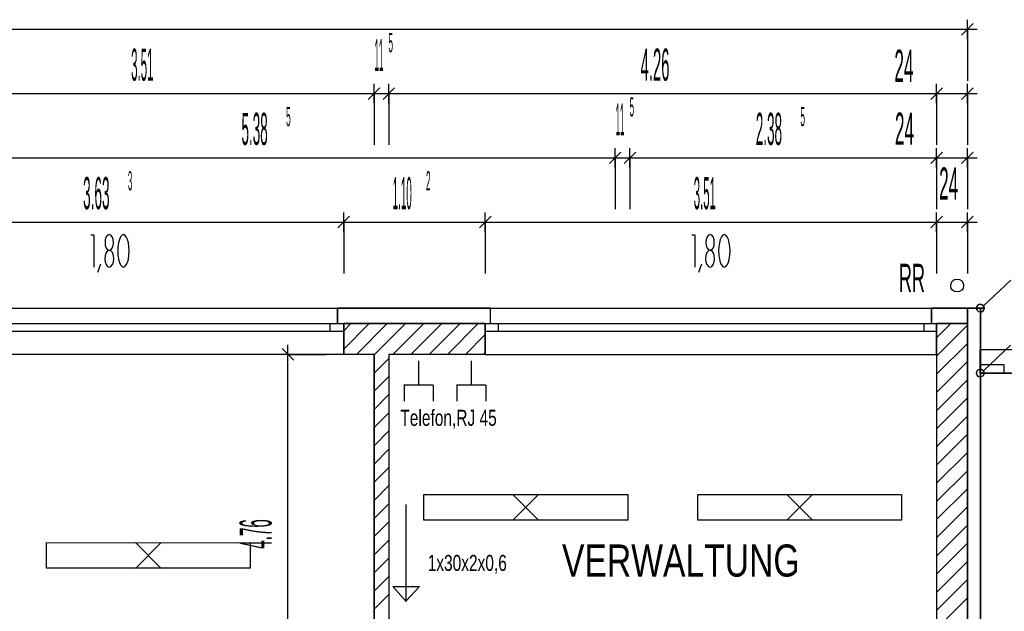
# Model space of a CAD drawing. Extents: x -9 to 2291, y 18 to 1401.
# Tile 11 of 19: x 11.13 to 18.79, y 46.6 to 51.21. Entities that reach past the tile are written whole.
import ezdxf

# ---------------------------------------------------------------- set-up
doc = ezdxf.new("R2010")
doc.units = 0
doc.linetypes.add('KCONTINUOUS', pattern=[0])
for name, color, linetype in [('FERNMELDESTECKDOSE', 5, 'CONTINUOUS'), ('FERNMELDESTECKDOSE_BESCH29', 5, 'CONTINUOUS'), ('FUNDAMENTERDER', 5, 'CONTINUOUS'), ('GRUNDRISS_BEMA_UNG', 7, 'CONTINUOUS'), ('LEITUNG', 7, 'CONTINUOUS'), ('LEUCHTEN', 5, 'CONTINUOUS'), ('VERTEILUNG_BESCHRIFTUNG', 10, 'CONTINUOUS'), ('W01_---', 7, 'CONTINUOUS'), ('W01_GRUNDRISS', 7, 'CONTINUOUS')]:
    doc.layers.add(name, color=color, linetype=linetype)

msp = doc.modelspace()

# ---------------------------------------------------------------- linework, layer by layer
at = {"layer": 'FERNMELDESTECKDOSE', "color": 7, "linetype": 'KCONTINUOUS'}
for p, q in [((14.2296, 48.5532), (14.2296, 48.3628)), ((14.2296, 48.5532), (14.2296, 48.3628)), ((14.6386, 48.5532), (14.6386, 48.3628)), ((14.6386, 48.5532), (14.6386, 48.3628)), ((14.2296, 48.3628), (14.1153, 48.3628)), ((14.2296, 48.3628), (14.1153, 48.3628)), ((14.118, 48.3628), (14.118, 48.2382)), ((14.118, 48.3628), (14.118, 48.2382)), ((14.3439, 48.3628), (14.2296, 48.3628)), ((14.3439, 48.3628), (14.2296, 48.3628)), ((14.3439, 48.3628), (14.3439, 48.2382)), ((14.3439, 48.3628), (14.3439, 48.2382)), ((14.6386, 48.3628), (14.5243, 48.3628)), ((14.6386, 48.3628), (14.5243, 48.3628)), ((14.527, 48.3628), (14.527, 48.2382)), ((14.527, 48.3628), (14.527, 48.2382)), ((14.7529, 48.3628), (14.6386, 48.3628)), ((14.7529, 48.3628), (14.6386, 48.3628)), ((14.7529, 48.3628), (14.7529, 48.2382)), ((14.7529, 48.3628), (14.7529, 48.2382))]:
    msp.add_line(p, q, dxfattribs=at)
at = {"layer": 'FUNDAMENTERDER', "color": 7, "linetype": 'KCONTINUOUS'}
for p, q in [((18.6237, 48.9814), (18.8356, 49.1804)), ((10.014, 48.963), (18.6, 48.963)), ((18.5753, 48.9801), (18.5705, 48.9685)), ((18.5753, 48.9801), (18.5705, 48.9685)), ((18.5705, 48.9685), (18.5708, 48.9559)), ((18.5705, 48.9685), (18.5708, 48.9559)), ((18.5708, 48.9559), (18.5763, 48.9446)), ((18.5708, 48.9559), (18.5763, 48.9446)), ((18.5845, 48.9887), (18.5753, 48.9801)), ((18.5845, 48.9887), (18.5753, 48.9801)), ((18.5763, 48.9446), (18.586, 48.9365)), ((18.5763, 48.9446), (18.586, 48.9365)), ((18.5964, 48.9928), (18.5845, 48.9887)), ((18.5964, 48.9928), (18.5845, 48.9887)), ((18.586, 48.9365), (18.5981, 48.9331)), ((18.586, 48.9365), (18.5981, 48.9331)), ((18.6089, 48.9916), (18.5964, 48.9928)), ((18.6089, 48.9916), (18.5964, 48.9928)), ((18.5981, 48.9331), (18.6105, 48.9349)), ((18.5981, 48.9331), (18.6105, 48.9349)), ((18.6, 48.963), (18.599, 48.638)), ((18.6, 48.963), (18.63, 48.963)), ((18.63, 48.963), (18.6, 48.963)), ((18.6, 48.963), (18.63, 48.963)), ((18.63, 48.963), (18.6, 48.963)), ((18.6199, 48.9854), (18.6089, 48.9916)), ((18.6199, 48.9854), (18.6089, 48.9916)), ((18.6105, 48.9349), (18.6211, 48.9417)), ((18.6105, 48.9349), (18.6211, 48.9417)), ((18.6274, 48.9753), (18.6199, 48.9854)), ((18.6274, 48.9753), (18.6199, 48.9854)), ((18.6211, 48.9417), (18.628, 48.9522)), ((18.6211, 48.9417), (18.628, 48.9522)), ((18.63, 48.963), (18.6274, 48.9753)), ((18.63, 48.963), (18.6274, 48.9753)), ((18.628, 48.9522), (18.63, 48.963)), ((18.628, 48.9522), (18.63, 48.963)), ((18.599, 48.458), (18.599, 48.638)), ((18.6227, 48.4764), (18.8346, 48.6754)), ((18.5743, 48.4751), (18.5695, 48.4635)), ((18.5743, 48.4751), (18.5695, 48.4635)), ((18.5835, 48.4837), (18.5743, 48.4751)), ((18.5835, 48.4837), (18.5743, 48.4751)), ((18.5954, 48.4878), (18.5835, 48.4837)), ((18.5954, 48.4878), (18.5835, 48.4837)), ((18.608, 48.4866), (18.5954, 48.4878)), ((18.608, 48.4866), (18.5954, 48.4878)), ((18.6189, 48.4804), (18.608, 48.4866)), ((18.6189, 48.4804), (18.608, 48.4866)), ((18.6264, 48.4703), (18.6189, 48.4804)), ((18.6264, 48.4703), (18.6189, 48.4804)), ((18.5695, 48.4635), (18.5699, 48.4509)), ((18.5695, 48.4635), (18.5699, 48.4509)), ((18.5699, 48.4509), (18.5753, 48.4396)), ((18.5699, 48.4509), (18.5753, 48.4396)), ((18.5753, 48.4396), (18.585, 48.4315)), ((18.5753, 48.4396), (18.585, 48.4315)), ((18.585, 48.4315), (18.5971, 48.4281)), ((18.585, 48.4315), (18.5971, 48.4281)), ((18.5971, 48.4281), (18.6095, 48.4299)), ((18.5971, 48.4281), (18.6095, 48.4299)), ((18.599, 48.458), (18.629, 48.458)), ((18.629, 48.458), (18.599, 48.458)), ((18.599, 48.458), (22.899, 48.458)), ((18.599, 48.458), (18.629, 48.458)), ((18.629, 48.458), (18.599, 48.458)), ((18.6095, 48.4299), (18.6201, 48.4367)), ((18.6095, 48.4299), (18.6201, 48.4367)), ((18.6201, 48.4367), (18.627, 48.4472)), ((18.6201, 48.4367), (18.627, 48.4472)), ((18.629, 48.458), (18.6264, 48.4703)), ((18.629, 48.458), (18.6264, 48.4703)), ((18.627, 48.4472), (18.629, 48.458)), ((18.627, 48.4472), (18.629, 48.458))]:
    msp.add_line(p, q, dxfattribs=at)
for centre in [(18.6, 48.963), (18.599, 48.458)]:
    msp.add_circle(centre, 0.03, dxfattribs=at)
at = {"layer": 'GRUNDRISS_BEMA_UNG', "color": 7, "linetype": 'KCONTINUOUS'}
for p, q in [((18.454, 51.088), (18.544, 51.178)), ((18.499, 51.058), (18.499, 51.208)), ((10.014, 51.133), (13.883, 51.133)), ((13.883, 51.133), (18.499, 51.133)), ((18.424, 51.133), (18.574, 51.133)), ((18.499, 51.133), (18.499, 50.733)), ((13.884, 50.558), (13.884, 50.708)), ((13.999, 50.558), (13.999, 50.708)), ((18.259, 50.558), (18.259, 50.708)), ((18.499, 50.558), (18.499, 50.708)), ((10.374, 50.633), (11.839, 50.633)), ((11.839, 50.633), (13.884, 50.633)), ((13.809, 50.633), (13.959, 50.633)), ((13.839, 50.588), (13.929, 50.678)), ((13.884, 50.633), (13.999, 50.633)), ((13.884, 50.633), (13.884, 50.233)), ((13.924, 50.633), (14.074, 50.633)), ((13.954, 50.588), (14.044, 50.678)), ((13.999, 50.633), (15.801, 50.633)), ((13.999, 50.633), (13.999, 50.233)), ((15.801, 50.633), (18.259, 50.633)), ((18.184, 50.633), (18.334, 50.633)), ((18.214, 50.588), (18.304, 50.678)), ((18.259, 50.633), (18.499, 50.633)), ((18.259, 50.633), (18.259, 50.233)), ((18.424, 50.633), (18.574, 50.633)), ((18.454, 50.588), (18.544, 50.678)), ((18.499, 50.633), (18.499, 50.233)), ((15.714, 50.088), (15.804, 50.178)), ((15.759, 50.058), (15.759, 50.208)), ((15.829, 50.088), (15.919, 50.178)), ((15.874, 50.058), (15.874, 50.208)), ((18.214, 50.088), (18.304, 50.178)), ((18.259, 50.058), (18.259, 50.208)), ((18.454, 50.088), (18.544, 50.178)), ((18.499, 50.058), (18.499, 50.208)), ((10.406, 50.133), (12.697, 50.133)), ((12.697, 50.133), (15.759, 50.133)), ((15.684, 50.133), (15.834, 50.133)), ((15.759, 50.133), (15.874, 50.133)), ((15.759, 50.133), (15.759, 49.733)), ((15.799, 50.133), (15.949, 50.133)), ((15.874, 50.133), (16.697, 50.133)), ((15.874, 50.133), (15.874, 49.733)), ((16.697, 50.133), (18.259, 50.133)), ((18.184, 50.133), (18.334, 50.133)), ((18.259, 50.133), (18.499, 50.133)), ((18.259, 50.133), (18.259, 49.733)), ((18.424, 50.133), (18.574, 50.133)), ((18.499, 50.133), (18.499, 49.733)), ((13.648, 49.558), (13.648, 49.708)), ((14.749, 49.558), (14.749, 49.708)), ((18.259, 49.558), (18.259, 49.708)), ((18.499, 49.558), (18.499, 49.708)), ((10.014, 49.633), (11.465, 49.633)), ((11.465, 49.633), (13.648, 49.633)), ((13.573, 49.633), (13.723, 49.633)), ((13.603, 49.588), (13.693, 49.678)), ((13.648, 49.633), (13.872, 49.633)), ((13.648, 49.633), (13.648, 49.409)), ((13.872, 49.633), (14.749, 49.633)), ((14.674, 49.633), (14.824, 49.633)), ((14.704, 49.588), (14.794, 49.678)), ((14.749, 49.633), (16.214, 49.633)), ((14.749, 49.633), (14.749, 49.233)), ((16.214, 49.633), (18.259, 49.633)), ((18.184, 49.633), (18.334, 49.633)), ((18.214, 49.588), (18.304, 49.678)), ((18.259, 49.633), (18.499, 49.633)), ((18.259, 49.633), (18.259, 49.233)), ((18.424, 49.633), (18.574, 49.633)), ((18.454, 49.588), (18.544, 49.678)), ((18.499, 49.633), (18.499, 49.233)), ((11.682, 49.533), (11.704, 49.533)), ((11.704, 49.533), (11.704, 49.283)), ((11.794, 49.497), (11.792, 49.473)), ((11.792, 49.473), (11.794, 49.45)), ((11.801, 49.517), (11.794, 49.497)), ((11.812, 49.53), (11.801, 49.517)), ((11.824, 49.535), (11.812, 49.53)), ((11.837, 49.53), (11.824, 49.535)), ((11.847, 49.517), (11.837, 49.53)), ((11.855, 49.497), (11.847, 49.517)), ((11.857, 49.473), (11.855, 49.497)), ((11.855, 49.45), (11.857, 49.473)), ((11.896, 49.472), (11.892, 49.441)), ((11.904, 49.498), (11.896, 49.472)), ((11.913, 49.518), (11.904, 49.498)), ((11.924, 49.53), (11.913, 49.518)), ((11.935, 49.535), (11.924, 49.53)), ((11.947, 49.53), (11.935, 49.535)), ((11.957, 49.518), (11.947, 49.53)), ((11.967, 49.498), (11.957, 49.518)), ((11.974, 49.472), (11.967, 49.498)), ((11.978, 49.441), (11.974, 49.472)), ((16.356, 49.533), (16.378, 49.533)), ((16.378, 49.533), (16.378, 49.283)), ((16.467, 49.497), (16.465, 49.473)), ((16.465, 49.473), (16.467, 49.45)), ((16.474, 49.517), (16.467, 49.497)), ((16.485, 49.53), (16.474, 49.517)), ((16.498, 49.535), (16.485, 49.53)), ((16.51, 49.53), (16.498, 49.535)), ((16.521, 49.517), (16.51, 49.53)), ((16.528, 49.497), (16.521, 49.517)), ((16.53, 49.473), (16.528, 49.497)), ((16.528, 49.45), (16.53, 49.473)), ((16.57, 49.472), (16.565, 49.441)), ((16.577, 49.498), (16.57, 49.472)), ((16.586, 49.518), (16.577, 49.498)), ((16.597, 49.53), (16.586, 49.518)), ((16.608, 49.535), (16.597, 49.53)), ((16.62, 49.53), (16.608, 49.535)), ((16.631, 49.518), (16.62, 49.53)), ((16.64, 49.498), (16.631, 49.518)), ((16.647, 49.472), (16.64, 49.498)), ((16.651, 49.441), (16.647, 49.472)), ((11.8, 49.395), (11.792, 49.373)), ((11.794, 49.45), (11.801, 49.43)), ((11.811, 49.409), (11.8, 49.395)), ((11.801, 49.43), (11.812, 49.416)), ((11.821, 49.413), (11.811, 49.409)), ((11.812, 49.416), (11.821, 49.413)), ((11.821, 49.413), (11.828, 49.413)), ((11.828, 49.413), (11.837, 49.416)), ((11.838, 49.409), (11.828, 49.413)), ((11.837, 49.416), (11.847, 49.43)), ((11.849, 49.395), (11.838, 49.409)), ((11.847, 49.43), (11.855, 49.45)), ((11.857, 49.373), (11.849, 49.395)), ((11.892, 49.441), (11.89, 49.408)), ((11.89, 49.408), (11.892, 49.376)), ((11.98, 49.408), (11.978, 49.441)), ((11.978, 49.376), (11.98, 49.408)), ((13.648, 49.409), (13.648, 49.233)), ((16.473, 49.395), (16.465, 49.373)), ((16.467, 49.45), (16.474, 49.43)), ((16.484, 49.409), (16.473, 49.395)), ((16.474, 49.43), (16.485, 49.416)), ((16.494, 49.413), (16.484, 49.409)), ((16.485, 49.416), (16.494, 49.413)), ((16.494, 49.413), (16.501, 49.413)), ((16.501, 49.413), (16.51, 49.416)), ((16.511, 49.409), (16.501, 49.413)), ((16.51, 49.416), (16.521, 49.43)), ((16.522, 49.395), (16.511, 49.409)), ((16.521, 49.43), (16.528, 49.45)), ((16.53, 49.373), (16.522, 49.395)), ((16.565, 49.441), (16.564, 49.408)), ((16.564, 49.408), (16.565, 49.376)), ((16.653, 49.408), (16.651, 49.441)), ((16.651, 49.376), (16.653, 49.408)), ((11.792, 49.373), (11.789, 49.348)), ((11.789, 49.348), (11.792, 49.323)), ((11.792, 49.323), (11.8, 49.302)), ((11.849, 49.302), (11.857, 49.323)), ((11.859, 49.348), (11.857, 49.373)), ((11.857, 49.323), (11.859, 49.348)), ((11.892, 49.376), (11.896, 49.345)), ((11.896, 49.345), (11.904, 49.319)), ((11.904, 49.319), (11.913, 49.299)), ((11.957, 49.299), (11.967, 49.319)), ((11.967, 49.319), (11.974, 49.345)), ((11.974, 49.345), (11.978, 49.376)), ((16.465, 49.373), (16.463, 49.348)), ((16.463, 49.348), (16.465, 49.323)), ((16.465, 49.323), (16.473, 49.302)), ((16.522, 49.302), (16.53, 49.323)), ((16.533, 49.348), (16.53, 49.373)), ((16.53, 49.323), (16.533, 49.348)), ((16.565, 49.376), (16.57, 49.345)), ((16.57, 49.345), (16.577, 49.319)), ((16.577, 49.319), (16.586, 49.299)), ((16.631, 49.299), (16.64, 49.319)), ((16.64, 49.319), (16.647, 49.345)), ((16.647, 49.345), (16.651, 49.376)), ((11.736, 49.242), (11.758, 49.308)), ((11.8, 49.302), (11.811, 49.287)), ((11.811, 49.287), (11.824, 49.282)), ((11.824, 49.282), (11.838, 49.287)), ((11.838, 49.287), (11.849, 49.302)), ((11.913, 49.299), (11.924, 49.287)), ((11.924, 49.287), (11.935, 49.282)), ((11.935, 49.282), (11.947, 49.287)), ((11.947, 49.287), (11.957, 49.299)), ((16.409, 49.242), (16.432, 49.308)), ((16.473, 49.302), (16.484, 49.287)), ((16.484, 49.287), (16.498, 49.282)), ((16.498, 49.282), (16.511, 49.287)), ((16.511, 49.287), (16.522, 49.302)), ((16.586, 49.299), (16.597, 49.287)), ((16.597, 49.287), (16.608, 49.282)), ((16.608, 49.282), (16.62, 49.287)), ((16.62, 49.287), (16.631, 49.299)), ((13.214, 43.843), (13.214, 48.603))]:
    msp.add_line(p, q, dxfattribs=at)
at = {"layer": 'LEITUNG', "color": 10, "linetype": 'KCONTINUOUS'}
for p, q in [((14.1327, 46.6811), (14.1327, 47.4355)), ((14.1327, 46.6811), (14.0292, 46.7962)), ((14.0292, 46.7962), (14.2362, 46.7962)), ((14.1327, 46.6811), (14.0292, 46.7962)), ((14.0292, 46.7962), (14.2362, 46.7962)), ((14.2362, 46.7962), (14.1344, 46.6844)), ((14.2362, 46.7962), (14.1344, 46.6844)), ((14.1344, 46.6844), (14.1327, 46.6811)), ((14.1344, 46.6844), (14.1327, 46.6811))]:
    msp.add_line(p, q, dxfattribs=at)
at = {"layer": 'LEUCHTEN', "color": 7, "linetype": 'KCONTINUOUS'}
for p, q in [((14.2713, 47.5127), (15.8566, 47.5131)), ((14.2716, 47.3131), (14.2716, 47.5131)), ((14.964, 47.313), (15.164, 47.513)), ((14.964, 47.513), (15.164, 47.313)), ((15.8566, 47.5131), (15.8566, 47.3131)), ((16.4013, 47.5127), (17.9866, 47.5131)), ((16.4016, 47.3131), (16.4016, 47.5131)), ((17.094, 47.313), (17.294, 47.513)), ((17.094, 47.513), (17.294, 47.313)), ((17.9866, 47.5131), (17.9866, 47.3131)), ((15.8566, 47.3131), (14.2716, 47.3131)), ((17.9866, 47.3131), (16.4016, 47.3131)), ((11.3363, 47.1377), (12.9216, 47.1381)), ((11.3366, 46.9381), (11.3366, 47.1381)), ((12.029, 46.938), (12.229, 47.138)), ((12.029, 47.138), (12.229, 46.938)), ((12.9216, 47.1381), (12.9216, 46.9381)), ((12.9216, 46.9381), (11.3366, 46.9381))]:
    msp.add_line(p, q, dxfattribs=at)
at = {"layer": 'W01_GRUNDRISS', "color": 7, "linetype": 'KCONTINUOUS'}
for p, q in [((10.014, 48.963), (13.599, 48.963)), ((13.599, 48.843), (13.599, 48.963)), ((13.599, 48.963), (18.6, 48.963)), ((14.789, 48.843), (14.789, 48.963)), ((18.219, 48.843), (18.219, 48.963)), ((18.6, 48.963), (18.6, 42.343)), ((10.134, 48.783), (13.648, 48.783)), ((10.374, 48.843), (13.648, 48.843)), ((13.539, 48.843), (13.539, 48.783)), ((13.648, 48.645), (13.846, 48.843)), ((13.648, 48.786), (13.704, 48.843)), ((13.648, 48.843), (13.648, 48.603)), ((14.749, 48.843), (13.648, 48.843)), ((13.747, 48.603), (13.987, 48.843)), ((14.03, 48.603), (14.27, 48.843)), ((14.171, 48.603), (14.411, 48.843)), ((14.313, 48.603), (14.553, 48.843)), ((14.454, 48.603), (14.694, 48.843)), ((14.749, 48.843), (18.259, 48.843)), ((14.749, 48.603), (14.749, 48.843)), ((14.749, 48.783), (18.259, 48.783)), ((14.849, 48.843), (14.849, 48.783)), ((18.159, 48.843), (18.159, 48.783)), ((18.259, 48.731), (18.371, 48.843)), ((18.259, 48.603), (18.259, 48.843)), ((18.499, 48.843), (18.259, 48.843)), ((18.259, 48.59), (18.499, 48.83)), ((18.499, 48.843), (18.499, 42.168)), ((14.596, 48.603), (14.749, 48.757)), ((13.259, 48.558), (13.169, 48.648)), ((13.214, 48.528), (13.214, 48.678)), ((18.259, 48.448), (18.499, 48.688)), ((18.899, 48.638), (18.599, 48.638)), ((18.599, 48.638), (18.599, 48.458)), ((13.648, 48.603), (10.374, 48.603)), ((13.289, 48.603), (13.139, 48.603)), ((13.214, 48.603), (13.514, 48.603)), ((13.884, 48.603), (13.648, 48.603)), ((13.884, 48.603), (13.884, 43.728)), ((13.884, 48.457), (13.999, 48.572)), ((13.999, 48.603), (13.999, 43.843)), ((14.749, 48.603), (13.999, 48.603)), ((14.737, 48.603), (14.749, 48.615)), ((14.749, 48.603), (18.259, 48.603)), ((18.259, 48.603), (18.259, 43.843)), ((18.259, 48.307), (18.499, 48.547)), ((18.784, 48.523), (18.599, 48.523)), ((18.784, 48.458), (18.784, 48.523)), ((13.884, 48.316), (13.999, 48.431)), ((18.259, 48.165), (18.499, 48.405)), ((18.599, 48.458), (18.599, 41.398)), ((18.599, 48.458), (18.839, 48.458)), ((13.884, 48.175), (13.999, 48.29)), ((18.259, 48.024), (18.499, 48.264)), ((13.884, 48.033), (13.999, 48.148)), ((18.259, 47.883), (18.499, 48.123)), ((13.884, 47.892), (13.999, 48.007)), ((18.259, 47.741), (18.499, 47.981)), ((13.884, 47.75), (13.999, 47.865)), ((18.259, 47.6), (18.499, 47.84)), ((13.884, 47.609), (13.999, 47.724)), ((18.259, 47.458), (18.499, 47.698)), ((13.884, 47.467), (13.999, 47.582)), ((18.259, 47.317), (18.499, 47.557)), ((13.884, 47.326), (13.999, 47.441)), ((18.259, 47.176), (18.499, 47.416)), ((13.884, 47.185), (13.999, 47.3)), ((18.259, 47.034), (18.499, 47.274)), ((13.884, 47.043), (13.999, 47.158)), ((18.259, 46.893), (18.499, 47.133)), ((13.884, 46.902), (13.999, 47.017)), ((18.259, 46.751), (18.499, 46.991)), ((13.884, 46.76), (13.999, 46.875)), ((18.259, 46.61), (18.499, 46.85)), ((13.884, 46.619), (13.999, 46.734)), ((18.259, 46.468), (18.499, 46.708))]:
    msp.add_line(p, q, dxfattribs=at)
at = {"layer": 'W01_GRUNDRISS', "color": 252, "linetype": 'KCONTINUOUS'}
for p, q in [((13.599, 48.963), (13.599, 48.843)), ((14.789, 48.963), (13.599, 48.963)), ((13.599, 48.963), (13.599, 48.843)), ((14.789, 48.963), (13.599, 48.963)), ((14.789, 48.843), (14.789, 48.963)), ((14.789, 48.843), (14.789, 48.963)), ((18.499, 48.963), (18.219, 48.963)), ((18.219, 48.963), (18.219, 48.843)), ((18.499, 48.963), (18.219, 48.963)), ((18.219, 48.963), (18.219, 48.843)), ((18.499, 48.843), (18.499, 48.963)), ((18.6, 48.963), (18.499, 48.963)), ((18.499, 48.963), (18.499, 42.168)), ((18.499, 48.843), (18.499, 48.963)), ((18.6, 48.963), (18.499, 48.963)), ((18.499, 48.963), (18.499, 42.168)), ((18.6, 42.258), (18.6, 48.963)), ((18.6, 42.258), (18.6, 48.963)), ((13.599, 48.843), (14.789, 48.843)), ((13.599, 48.843), (14.789, 48.843)), ((18.219, 48.843), (18.499, 48.843)), ((18.219, 48.843), (18.499, 48.843))]:
    msp.add_line(p, q, dxfattribs=at)
at = {"layer": 'W01_GRUNDRISS', "color": 21, "linetype": 'KCONTINUOUS'}
for p, q in [((13.648, 48.603), (13.648, 48.843)), ((13.648, 48.843), (14.749, 48.843)), ((13.648, 48.603), (13.648, 48.843)), ((13.648, 48.843), (14.749, 48.843)), ((13.884, 48.599), (14.129, 48.843)), ((14.749, 48.843), (14.749, 48.603)), ((14.749, 48.843), (14.749, 48.603)), ((18.499, 48.843), (18.259, 48.843)), ((18.259, 48.843), (18.259, 43.843)), ((18.499, 48.843), (18.259, 48.843)), ((18.259, 48.843), (18.259, 43.843)), ((18.499, 42.168), (18.499, 48.843)), ((18.499, 42.168), (18.499, 48.843)), ((13.884, 48.603), (13.648, 48.603)), ((13.884, 48.603), (13.648, 48.603)), ((13.884, 43.478), (13.884, 48.603)), ((13.884, 43.478), (13.884, 48.603)), ((14.749, 48.603), (13.999, 48.603)), ((13.999, 48.603), (13.999, 43.843)), ((14.749, 48.603), (13.999, 48.603)), ((13.999, 48.603), (13.999, 43.843))]:
    msp.add_line(p, q, dxfattribs=at)
at = {"layer": 'W01_GRUNDRISS', "color": 137, "linetype": 'KCONTINUOUS'}
for p, q in [((18.599, 48.458), (18.599, 41.398)), ((18.839, 48.458), (18.599, 48.458)), ((18.599, 48.458), (18.599, 41.398)), ((18.839, 48.458), (18.599, 48.458))]:
    msp.add_line(p, q, dxfattribs=at)
at = {"layer": 'W01_GRUNDRISS', "color": 7, "linetype": 'KCONTINUOUS'}
msp.add_circle((18.419, 49.139), 0.05, dxfattribs=at)

# ---------------------------------------------------------------- texts
at = {"layer": 'FERNMELDESTECKDOSE_BESCH29', "color": 7, "width": 0.72}
msp.add_text('Telefon,RJ 45', height=0.125, dxfattribs=at).set_placement((14.0887, 48.047, 61))
at = {"layer": 'GRUNDRISS_BEMA_UNG', "color": 7}
for s, height, width, p in [('5 ', 0.15, 0.316667, (13.996, 50.954, 61)), ('11', 0.25, 0.152, (13.888, 50.808, 61)), ('3.51', 0.25, 0.266, (11.995, 50.733, 61)), ('4.26', 0.25, 0.345167, (15.957, 50.733, 61)), ('24', 0.25, 0.399, (17.931, 50.724, 61)), ('11', 0.25, 0.152, (15.763, 50.308, 61)), ('5 ', 0.15, 0.316667, (15.871, 50.454, 61)), ('5.38', 0.25, 0.3135, (12.853, 50.233, 61)), ('5 ', 0.15, 0.316667, (13.2, 50.379, 61)), ('2.38', 0.25, 0.3135, (16.853, 50.233, 61)), ('5 ', 0.15, 0.316667, (17.2, 50.379, 61)), ('24', 0.25, 0.399, (17.935, 50.235, 61)), ('3 ', 0.15, 0.278667, (11.97, 49.879, 61)), ('2 ', 0.15, 0.316667, (14.288, 49.879, 61)), ('24', 0.25, 0.399, (18.279, 49.808, 61)), ('3.63', 0.25, 0.316667, (11.621, 49.733, 61)), ('1.10', 0.25, 0.228, (14.029, 49.733, 61)), ('3.51', 0.25, 0.266, (16.37, 49.733, 61))]:
    msp.add_text(s, height=height, dxfattribs=dict(at, width=width)).set_placement(p)
at = {"layer": 'GRUNDRISS_BEMA_UNG', "color": 7, "width": 0.354667}
msp.add_text('4.76', height=0.25, rotation=90.00266, dxfattribs=at).set_placement((13.088, 47.09, 61))
at = {"layer": 'VERTEILUNG_BESCHRIFTUNG', "color": 7, "width": 0.72}
msp.add_text('1x30x2x0,6', height=0.125, dxfattribs=at).set_placement((14.3011, 46.9178, 61))
at = {"layer": 'W01_---', "color": 7, "width": 0.783333}
msp.add_text('VERWALTUNG', height=0.25, dxfattribs=at).set_placement((15.3457, 46.8737, 61))
at = {"layer": 'W01_GRUNDRISS', "color": 7, "width": 0.477273}
msp.add_text('RR', height=0.22, dxfattribs=at).set_placement((17.966, 49.088, 61))

doc.saveas('drawing.dxf')
